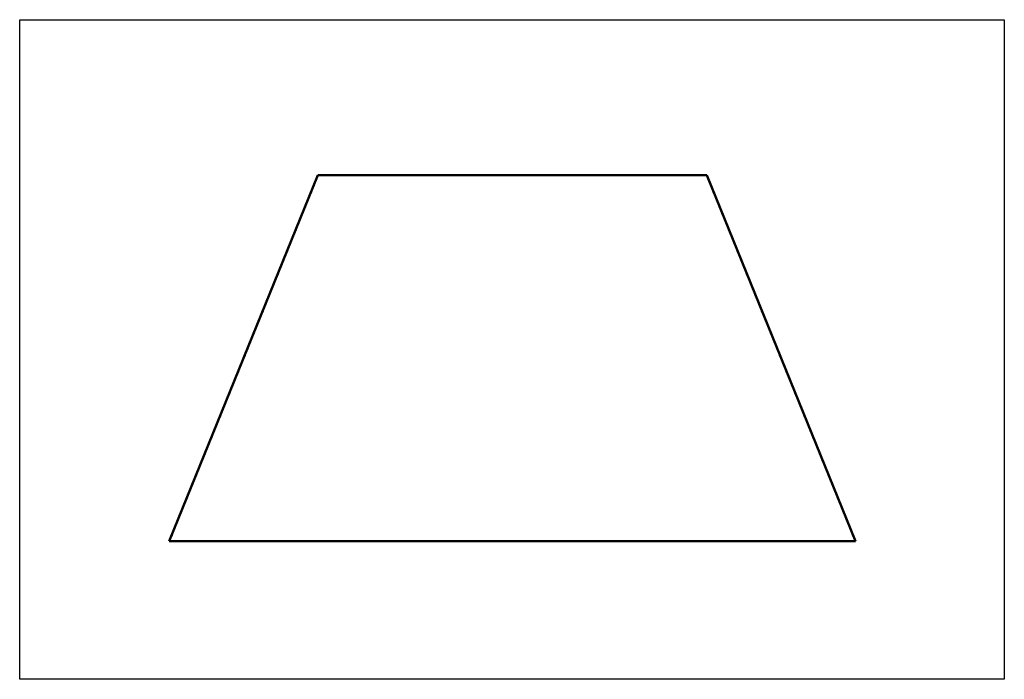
# Model space of a CAD drawing. Header units: millimetres. Extents: x -266 to 6188, y -258 to 6319.
# Tile 6 of 6: x 3002 to 5155, y 4877 to 6319. Entities that reach past the tile are written whole.
import ezdxf

# ---------------------------------------------------------------- set-up
doc = ezdxf.new("R2010")
doc.units = ezdxf.units.MM
doc.linetypes.add('DASHED', pattern=[0.2067, 0.1654, -0.0413])
doc.layers.add('AM_VIEWS', color=1, linetype='Continuous', lineweight=25, plot=False)
doc.layers.add('Sichtbar (ISO)', color=7, linetype='Continuous', lineweight=50)
doc.layers.add('Verdeckt (ISO)', color=7, linetype='DASHED', lineweight=35)

msp = doc.modelspace()

# ---------------------------------------------------------------- linework, layer by layer
at = {"layer": 'AM_VIEWS'}
msp.add_lwpolyline([(3001.5, 6319.4), (5155.3, 6319.4), (5155.3, 4876.6), (3001.5, 4876.6)], close=True, dxfattribs=at)
at = {"layer": 'Sichtbar (ISO)'}
for p, q in [((3653.6, 5979), (3328.6, 5179)), ((3653.6, 5979), (3653.6, 5979)), ((3653.6, 5979), (3653.6, 5979)), ((4503.6, 5979.1), (3654.5, 5979.1)), ((4504.5, 5979), (4504.5, 5979)), ((4504.5, 5979), (4829.5, 5179)), ((4504.5, 5979), (4504.5, 5979)), ((3332.2, 5179), (3328.6, 5179)), ((3329, 5178.8), (3328.6, 5179)), ((3329.1, 5178.8), (3328.6, 5179)), ((3329.1, 5178.8), (3329.1, 5178.8)), ((3332.7, 5178.8), (3329.1, 5178.8)), ((3343, 5179), (3332.2, 5179)), ((3332.7, 5178.8), (3332.2, 5179)), ((3332.7, 5178.8), (3332.5, 5178.8)), ((3332.7, 5178.8), (3332.7, 5178.8)), ((3343.5, 5178.8), (3332.7, 5178.8)), ((3360.9, 5179), (3343, 5179)), ((3343.5, 5178.8), (3343, 5179)), ((3343.5, 5178.8), (3343, 5179)), ((3343.5, 5178.8), (3343.5, 5178.8)), ((3361.3, 5178.8), (3343.5, 5178.8)), ((3385.7, 5179), (3360.9, 5179)), ((3360.9, 5178.8), (3385.7, 5178.8)), ((3361.4, 5178.8), (3360.9, 5178.8)), ((3361.4, 5178.8), (3361.3, 5178.8)), ((3386.1, 5178.8), (3361.4, 5178.8)), ((3417.2, 5179), (3385.7, 5179)), ((3386.1, 5178.8), (3385.7, 5179)), ((3386.2, 5178.8), (3385.7, 5178.7)), ((3386.1, 5178.8), (3385.7, 5178.8)), ((3385.7, 5178.7), (3417.1, 5178.7)), ((3386.2, 5178.8), (3386.1, 5178.8)), ((3417.6, 5178.8), (3386.2, 5178.8)), ((3417.6, 5178.8), (3417.1, 5178.7)), ((3455, 5179), (3417.2, 5179)), ((3417.6, 5178.8), (3417.2, 5179)), ((3417.6, 5178.8), (3417.2, 5179)), ((3417.6, 5178.8), (3417.2, 5178.7)), ((3417.2, 5178.7), (3455, 5178.7)), ((3417.6, 5178.8), (3417.6, 5178.8)), ((3455.4, 5178.8), (3417.6, 5178.8)), ((3455.4, 5178.8), (3455, 5179)), ((3455.4, 5178.8), (3455, 5178.7)), ((3498.9, 5179), (3455.1, 5179)), ((3455.5, 5178.8), (3455.1, 5179)), ((3455.5, 5178.8), (3455.1, 5178.7)), ((3455.1, 5178.7), (3498.9, 5178.7)), ((3455.5, 5178.8), (3455.4, 5178.8)), ((3499.3, 5178.8), (3455.5, 5178.8)), ((3499.3, 5178.8), (3498.9, 5179)), ((3499.3, 5178.8), (3498.9, 5178.7)), ((3548.4, 5179), (3499, 5179)), ((3499.3, 5178.8), (3499, 5179)), ((3499.3, 5178.8), (3499, 5178.6)), ((3499, 5178.6), (3548.4, 5178.6)), ((3499.3, 5178.8), (3499.3, 5178.8)), ((3548.7, 5178.8), (3499.3, 5178.8)), ((3602.9, 5179), (3548.4, 5179)), ((3548.7, 5178.8), (3548.4, 5179)), ((3548.7, 5178.8), (3548.4, 5179)), ((3548.7, 5178.8), (3548.4, 5178.6)), ((3548.7, 5178.8), (3548.4, 5178.6)), ((3548.4, 5178.6), (3602.9, 5178.6)), ((3548.7, 5178.8), (3548.7, 5178.8)), ((3603.2, 5178.8), (3548.7, 5178.8)), ((3603.2, 5178.8), (3602.9, 5179)), ((3603.2, 5178.8), (3602.9, 5178.6)), ((3662.1, 5179), (3603, 5179)), ((3603.3, 5178.8), (3603, 5179)), ((3603.3, 5178.8), (3603, 5178.6)), ((3603, 5178.6), (3662.1, 5178.6)), ((3603.3, 5178.8), (3603.2, 5178.8)), ((3662.4, 5178.8), (3603.3, 5178.8)), ((3662.4, 5178.8), (3662.1, 5179)), ((3662.4, 5178.8), (3662.1, 5178.6)), ((3725.3, 5179), (3662.2, 5179)), ((3662.4, 5178.8), (3662.2, 5179)), ((3662.4, 5178.8), (3662.2, 5178.6)), ((3662.2, 5178.6), (3725.3, 5178.6)), ((3662.4, 5178.8), (3662.4, 5178.8)), ((3725.5, 5178.8), (3662.4, 5178.8)), ((3791.8, 5179), (3725.3, 5179)), ((3725.5, 5178.8), (3725.3, 5179)), ((3725.5, 5178.8), (3725.3, 5179)), ((3725.5, 5178.8), (3725.3, 5178.6)), ((3725.5, 5178.8), (3725.3, 5178.6)), ((3725.3, 5178.6), (3791.8, 5178.6)), ((3725.5, 5178.8), (3725.5, 5178.8)), ((3792, 5178.8), (3725.5, 5178.8)), ((3792, 5178.8), (3791.8, 5179)), ((3792, 5178.8), (3791.8, 5178.6)), ((3861.2, 5179.1), (3791.9, 5179.1)), ((3792.1, 5178.8), (3791.9, 5179.1)), ((3791.9, 5178.6), (3861.2, 5178.6)), ((3792.1, 5178.8), (3792, 5178.8)), ((3861.3, 5178.8), (3792.1, 5178.8)), ((3861.3, 5178.8), (3861.2, 5179.1)), ((3861.3, 5178.8), (3861.2, 5178.6)), ((3932.6, 5179.1), (3861.3, 5179.1)), ((3861.4, 5178.8), (3861.3, 5179.1)), ((3861.4, 5178.8), (3861.3, 5178.8)), ((3861.4, 5178.8), (3861.3, 5178.6)), ((3861.3, 5178.6), (3932.6, 5178.6)), ((3932.7, 5178.8), (3861.4, 5178.8)), ((3932.7, 5178.8), (3932.6, 5179.1)), ((3932.7, 5178.8), (3932.6, 5178.6)), ((4005.5, 5179.1), (3932.7, 5179.1)), ((3932.8, 5178.8), (3932.7, 5179.1)), ((3932.8, 5178.8), (3932.7, 5178.8)), ((3932.8, 5178.8), (3932.7, 5178.6)), ((3932.7, 5178.6), (4005.4, 5178.6)), ((4005.5, 5178.8), (3932.8, 5178.8)), ((4005.5, 5178.8), (4005.4, 5178.6)), ((4079, 5179.1), (4005.5, 5179.1)), ((4005.5, 5178.8), (4005.5, 5179.1)), ((4005.6, 5178.8), (4005.5, 5179.1)), ((4005.6, 5178.8), (4005.5, 5178.8)), ((4005.6, 5178.8), (4005.5, 5178.6)), ((4005.5, 5178.6), (4079, 5178.6)), ((4079, 5178.8), (4005.6, 5178.8)), ((4079, 5178.8), (4079, 5179.1)), ((4079.1, 5178.8), (4079, 5178.8)), ((4079, 5178.8), (4079, 5178.6)), ((4152.6, 5179.1), (4079.1, 5179.1)), ((4079.1, 5178.8), (4079.1, 5179.1)), ((4079.1, 5178.8), (4079.1, 5179.1)), ((4079.1, 5178.8), (4079.1, 5178.8)), ((4079.1, 5178.8), (4079.1, 5178.8)), ((4152.5, 5178.8), (4079.1, 5178.8)), ((4079.1, 5178.8), (4079.1, 5178.6)), ((4079.1, 5178.8), (4079.1, 5178.6)), ((4079.1, 5178.8), (4079.1, 5178.6)), ((4079.1, 5178.6), (4152.6, 5178.6)), ((4079.1, 5178.6), (4079.1, 5178.6)), ((4152.5, 5178.8), (4152.6, 5179.1)), ((4152.6, 5178.8), (4152.5, 5178.8)), ((4152.5, 5178.8), (4152.6, 5178.6)), ((4152.6, 5178.8), (4152.7, 5179.1)), ((4225.3, 5178.8), (4152.6, 5178.8)), ((4152.6, 5178.8), (4152.7, 5178.6)), ((4225.4, 5179.1), (4152.7, 5179.1)), ((4152.7, 5178.6), (4225.4, 5178.6)), ((4225.3, 5178.8), (4225.4, 5179.1)), ((4225.4, 5178.8), (4225.3, 5178.8)), ((4225.3, 5178.8), (4225.4, 5178.6)), ((4225.4, 5178.8), (4225.5, 5179.1)), ((4296.7, 5178.8), (4225.4, 5178.8)), ((4225.4, 5178.8), (4225.5, 5178.6)), ((4296.8, 5179.1), (4225.5, 5179.1)), ((4225.5, 5178.6), (4296.9, 5178.6)), ((4296.7, 5178.8), (4296.8, 5179.1)), ((4296.8, 5178.8), (4296.7, 5178.8)), ((4296.7, 5178.8), (4296.9, 5178.6)), ((4296.8, 5178.8), (4296.9, 5179.1)), ((4366, 5178.8), (4296.8, 5178.8)), ((4296.8, 5178.8), (4296.9, 5178.6)), ((4366.2, 5179.1), (4296.9, 5179.1)), ((4296.9, 5178.6), (4366.2, 5178.6)), ((4366, 5178.8), (4366.2, 5179.1)), ((4366.1, 5178.8), (4366, 5178.8)), ((4366.1, 5178.8), (4366.3, 5179)), ((4432.6, 5178.8), (4366.1, 5178.8)), ((4366.1, 5178.8), (4366.3, 5178.6)), ((4432.8, 5179), (4366.3, 5179)), ((4366.3, 5178.6), (4432.8, 5178.6)), ((4432.6, 5178.8), (4432.8, 5179)), ((4432.6, 5178.8), (4432.9, 5179)), ((4432.6, 5178.8), (4432.6, 5178.8)), ((4495.7, 5178.8), (4432.6, 5178.8)), ((4432.6, 5178.8), (4432.9, 5178.6)), ((4432.6, 5178.8), (4432.8, 5178.6)), ((4495.9, 5179), (4432.9, 5179)), ((4432.9, 5178.6), (4495.9, 5178.6)), ((4495.7, 5178.8), (4495.9, 5179)), ((4495.8, 5178.8), (4495.7, 5178.8)), ((4495.7, 5178.8), (4495.9, 5178.6)), ((4495.8, 5178.8), (4496, 5179)), ((4554.8, 5178.8), (4495.8, 5178.8)), ((4495.8, 5178.8), (4496, 5178.6)), ((4555.1, 5179), (4496, 5179)), ((4496, 5178.6), (4555.1, 5178.6)), ((4554.8, 5178.8), (4555.1, 5179)), ((4554.9, 5178.8), (4554.8, 5178.8)), ((4554.8, 5178.8), (4555.1, 5178.6)), ((4554.9, 5178.8), (4555.2, 5179)), ((4609.4, 5178.8), (4554.9, 5178.8)), ((4554.9, 5178.8), (4555.2, 5178.6)), ((4609.7, 5179), (4555.2, 5179)), ((4555.2, 5178.6), (4609.7, 5178.6)), ((4609.4, 5178.8), (4609.7, 5179)), ((4609.4, 5178.8), (4609.7, 5179)), ((4609.4, 5178.8), (4609.4, 5178.8)), ((4658.8, 5178.8), (4609.4, 5178.8)), ((4609.4, 5178.8), (4609.8, 5178.6)), ((4609.4, 5178.8), (4609.7, 5178.6)), ((4659.1, 5179), (4609.7, 5179)), ((4609.8, 5178.6), (4659.1, 5178.6)), ((4658.8, 5178.8), (4659.1, 5179)), ((4658.8, 5178.8), (4659.2, 5179)), ((4658.8, 5178.8), (4658.8, 5178.8)), ((4702.6, 5178.8), (4658.8, 5178.8)), ((4658.8, 5178.8), (4659.2, 5178.7)), ((4658.8, 5178.8), (4659.1, 5178.6)), ((4703, 5179), (4659.2, 5179)), ((4659.2, 5178.7), (4703, 5178.7)), ((4702.6, 5178.8), (4703, 5179)), ((4702.7, 5178.8), (4702.6, 5178.8)), ((4702.6, 5178.8), (4703, 5178.7)), ((4702.7, 5178.8), (4703.1, 5179)), ((4740.5, 5178.8), (4702.7, 5178.8)), ((4702.7, 5178.8), (4703.1, 5178.7)), ((4740.9, 5179), (4703.1, 5179)), ((4703.1, 5178.7), (4740.9, 5178.7)), ((4740.5, 5178.8), (4740.9, 5179)), ((4740.5, 5178.8), (4740.9, 5179)), ((4740.5, 5178.8), (4740.5, 5178.8)), ((4772, 5178.8), (4740.5, 5178.8)), ((4740.5, 5178.8), (4741, 5178.7)), ((4740.5, 5178.8), (4740.9, 5178.7)), ((4772.4, 5179), (4740.9, 5179)), ((4741, 5178.7), (4772.4, 5178.7)), ((4771.9, 5178.8), (4772.4, 5178.7)), ((4772, 5178.8), (4772.4, 5179)), ((4772, 5178.8), (4772, 5178.8)), ((4796.8, 5178.8), (4772, 5178.8)), ((4772, 5178.8), (4772.5, 5178.8)), ((4797.2, 5179), (4772.4, 5179)), ((4772.5, 5178.8), (4797.2, 5178.8)), ((4796.7, 5178.8), (4797.2, 5178.8)), ((4796.8, 5178.8), (4796.8, 5178.8)), ((4814.6, 5178.8), (4796.8, 5178.8)), ((4815.1, 5179), (4797.2, 5179)), ((4814.6, 5178.8), (4815.1, 5179)), ((4814.6, 5178.8), (4815.1, 5179)), ((4814.6, 5178.8), (4814.6, 5178.8)), ((4825.4, 5178.8), (4814.6, 5178.8)), ((4825.9, 5179), (4815.1, 5179)), ((4825.4, 5178.8), (4825.9, 5179)), ((4825.4, 5178.8), (4825.4, 5178.8)), ((4829.1, 5178.8), (4825.4, 5178.8)), ((4825.4, 5178.8), (4825.6, 5178.8)), ((4829.5, 5179), (4825.9, 5179)), ((4829.5, 5179), (4829.1, 5178.8)), ((4829.1, 5178.8), (4829.5, 5179)), ((4829.1, 5178.8), (4829.1, 5178.8))]:
    msp.add_line(p, q, dxfattribs=at)
for centre, major_axis, ratio, start_param, end_param in [((3654.6, 5978.8), (-1, 0.19), 0.075566, 6.267745, 6.313938), ((3654.6, 5978.8), (-1, 0.19), 0.035675, 0.038567, 0.130542), ((3654.6, 5978.8), (-1, 0.18), 0.004819, 6.053044, 6.144907), ((3654.6, 5978.8), (-1, 0.17), 0.045195, 5.952869, 6.04468), ((3654.6, 5978.8), (-1, 0.16), 0.084673, 5.851339, 5.943174), ((3654.6, 5978.8), (-1, 0.14), 0.122439, 5.747719, 5.839645), ((3654.6, 5978.8), (-1, 0.12), 0.157689, 5.641374, 5.733434), ((3654.6, 5978.8), (-1, 0.09), 0.189658, 5.531838, 5.624028), ((3654.5, 5978.8), (-1, 0.06), 0.217648, 5.41887, 5.511129), ((3654.5, 5978.8), (-1, 0.03), 0.241059, 5.302519, 5.394723), ((3654.5, 5978.8), (-1, 0), 0.259414, 5.183155, 5.275117), ((3654.5, 5978.8), (-1, -0.08), 0.279887, 4.938452, 5.029161), ((3654.5, 5978.8), (-1, -0.04), 0.272396, 5.061474, 5.152952), ((3654.5, 5978.8), (-1, -0.11), 0.281988, 4.815245, 4.90488), ((3654.4, 5978.8), (-1.01, -0.15), 0.279027, 4.693065, 4.781319), ((3654.4, 5978.8), (-1.01, -0.18), 0.271528, 4.573047, 4.659629), ((3654.4, 5978.8), (-1.01, -0.22), 0.26016, 4.497934, 4.540793), ((4503.7, 5978.8), (-1.01, 0.22), 0.26016, 4.883985, 4.926844), ((4503.7, 5978.8), (-1.01, 0.18), 0.271528, 4.765149, 4.851731), ((4503.7, 5978.8), (-1.01, 0.15), 0.279027, 4.643459, 4.731713), ((4503.7, 5978.8), (-1, 0.11), 0.281988, 4.519898, 4.609533), ((4503.6, 5978.8), (-1, 0.08), 0.279887, 4.395617, 4.486326), ((4503.6, 5978.8), (-1, 0.04), 0.272396, 4.271826, 4.363304), ((4503.6, 5978.8), (-1, 0), 0.259414, 4.149661, 4.241623), ((4503.6, 5978.8), (-1, -0.03), 0.241059, 4.030055, 4.122259), ((4503.6, 5978.8), (-1, -0.06), 0.217648, 3.913649, 4.005908), ((4503.6, 5978.8), (-1, -0.09), 0.189658, 3.80075, 3.89294), ((4503.5, 5978.8), (-1, -0.12), 0.157689, 3.691344, 3.783404), ((4503.5, 5978.8), (-1, -0.14), 0.122439, 3.585133, 3.677059), ((4503.5, 5978.8), (-1, -0.16), 0.084673, 3.481604, 3.573439), ((4503.5, 5978.8), (1, 0.17), 0.045195, 0.238505, 0.330317), ((4503.5, 5978.8), (1, 0.18), 0.004819, 0.138278, 0.230141), ((4503.5, 5978.8), (1, 0.19), 0.035675, 6.152643, 6.244618), ((4503.5, 5978.8), (1, 0.19), 0.075566, 6.252433, 6.298625), ((3329.6, 5178.8), (1.01, -0.16), 0.369984, 3.054075, 3.127724), ((3329.6, 5178.8), (-1, 0.19), 0.075566, 6.267745, 6.313938), ((3333.2, 5178.8), (-1, 0.19), 0.035675, 0.038567, 0.130542), ((3344, 5178.8), (-1, 0.18), 0.004819, 6.053044, 6.144907), ((3361.9, 5178.8), (-1, 0.17), 0.045195, 5.952869, 6.04468), ((3361.8, 5178.8), (1.01, -0.15), 0.338951, 3.550851, 3.56525), ((3386.6, 5178.8), (1, -0.16), 0.084673, 2.709746, 2.801581), ((3386.6, 5178.8), (-1.01, 0.14), 0.327775, 0.413266, 0.553175), ((3418, 5178.8), (-1, 0.13), 0.315843, 0.539223, 0.670218), ((3418.1, 5178.8), (1, -0.14), 0.122439, 2.606126, 2.698053), ((3455.9, 5178.8), (1, -0.12), 0.157689, 2.499782, 2.591842), ((3455.8, 5178.8), (-1, 0.11), 0.302947, 0.652903, 0.774237), ((3499.7, 5178.8), (1, -0.09), 0.189658, 2.390245, 2.482435), ((3499.6, 5178.8), (-1, 0.09), 0.288925, 0.753841, 0.865879), ((3549.1, 5178.8), (1, -0.06), 0.217648, 2.277277, 2.369537), ((3549, 5178.8), (-1, 0.06), 0.273709, 0.842799, 0.946655), ((3603.6, 5178.8), (1, -0.03), 0.241059, 2.160926, 2.253131), ((3603.5, 5178.8), (-1, 0.03), 0.257374, 0.921433, 1.018651), ((3662.6, 5178.8), (1, 0), 0.259414, 2.041562, 2.133525), ((3662.6, 5178.8), (-1, 0), 0.240186, 0.991977, 1.084311), ((3725.7, 5178.8), (1, 0.04), 0.272396, 1.919882, 2.011359), ((3725.7, 5178.8), (-1, -0.04), 0.222614, 1.056989, 1.146281), ((3792.2, 5178.8), (1, 0.08), 0.279887, 1.796859, 1.887569), ((3792.3, 5178.8), (-1, -0.08), 0.205298, 1.11916, 1.207279), ((3861.4, 5178.8), (1, 0.11), 0.281988, 1.673652, 1.763288), ((3861.5, 5178.8), (-1, -0.12), 0.188965, 1.181158, 1.26998), ((3932.7, 5178.8), (1.01, 0.15), 0.279027, 1.551473, 1.639726), ((3932.9, 5178.8), (-1, -0.16), 0.174299, 1.245519, 1.336915), ((4005.7, 5178.8), (-1.01, -0.2), 0.16183, 1.31458, 1.410402), ((4005.5, 5178.8), (1.01, 0.18), 0.271528, 1.431454, 1.518036), ((4078.9, 5178.8), (1.01, 0.22), 0.26016, 1.356341, 1.399201), ((4079.1, 5178.8), (-1.01, -0.23), 0.151856, 1.390452, 1.44102), ((4079.2, 5178.8), (1.01, -0.22), 0.26016, 1.742392, 1.785249), ((4079, 5178.8), (-1.01, 0.23), 0.151856, 1.700572, 1.75114), ((4152.7, 5178.8), (1.01, -0.18), 0.271528, 1.623557, 1.710138), ((4152.4, 5178.8), (-1.01, 0.2), 0.16183, 1.731191, 1.827013), ((4225.4, 5178.8), (1.01, -0.15), 0.279027, 1.501866, 1.59012), ((4225.2, 5178.8), (-1, 0.16), 0.174299, 1.804678, 1.896074), ((4296.7, 5178.8), (1, -0.11), 0.281988, 1.378305, 1.467941), ((4296.6, 5178.8), (-1, 0.12), 0.188965, 1.871613, 1.960435), ((4365.9, 5178.8), (1, -0.08), 0.279887, 1.254024, 1.344734), ((4365.9, 5178.8), (-1, 0.08), 0.205298, 1.934313, 2.022433), ((4432.4, 5178.8), (1, -0.04), 0.272396, 1.130233, 1.221711), ((4432.4, 5178.8), (-1, 0.04), 0.222614, 1.995311, 2.084604), ((4495.5, 5178.8), (1, 0), 0.259414, 1.008068, 1.100031), ((4495.5, 5178.8), (-1, 0), 0.240186, 2.057281, 2.149616), ((4554.5, 5178.8), (1, 0.03), 0.241059, 0.888462, 0.980667), ((4554.6, 5178.8), (-1, -0.03), 0.257374, 2.122941, 2.220159), ((4609, 5178.8), (1, 0.06), 0.217648, 0.772056, 0.864315), ((4609.1, 5178.8), (-1, -0.06), 0.273709, 2.194937, 2.298794), ((4658.4, 5178.8), (1, 0.09), 0.189658, 0.659158, 0.751348), ((4658.5, 5178.8), (-1, -0.09), 0.288925, 2.275713, 2.387752), ((4702.2, 5178.8), (1, 0.12), 0.157689, 0.549751, 0.641811), ((4702.3, 5178.8), (-1, -0.11), 0.302947, 2.367355, 2.488689), ((4740, 5178.8), (1, 0.14), 0.122439, 0.44354, 0.535467), ((4740.1, 5178.8), (-1, -0.13), 0.315843, 2.471375, 2.60237), ((4771.5, 5178.8), (1, 0.16), 0.084673, 0.340012, 0.431847), ((4771.5, 5178.8), (-1.01, -0.14), 0.327775, 2.588418, 2.728327), ((4796.2, 5178.8), (1, 0.17), 0.045195, 0.238505, 0.330317), ((4796.3, 5178.8), (-1.01, -0.15), 0.338951, 2.717936, 2.732334), ((4814.1, 5178.8), (1, 0.18), 0.004819, 0.138278, 0.230141), ((4824.9, 5178.8), (1, 0.19), 0.035675, 6.152643, 6.244618), ((4829.5, 5178.9), (1.23, -3.68), 0.00303, 4.702585, 4.708113), ((4828.5, 5178.8), (1, 0.19), 0.075566, 6.252433, 6.298625)]:
    msp.add_ellipse(centre, major_axis=major_axis, ratio=ratio, start_param=start_param, end_param=end_param, dxfattribs=at)
for points in [[(3329.1, 5178.8), (3329, 5178.8), (3329, 5178.8), (3329, 5178.8)], [(3329.1, 5178.8), (3329, 5178.8), (3329, 5178.8), (3329, 5178.8)], [(3332.5, 5178.8), (3332.5, 5178.9), (3332.4, 5178.9), (3332.3, 5178.9)], [(4825.8, 5178.9), (4825.7, 5178.9), (4825.6, 5178.9), (4825.6, 5178.8)], [(4829.1, 5178.8), (4829.1, 5178.8), (4829.1, 5178.8), (4829.1, 5178.8)]]:
    msp.add_open_spline(points, degree=3, dxfattribs=at)
at = {"layer": 'Verdeckt (ISO)', "ltscale": 25.330921}
for p, q in [((3654.1, 5978.8), (3329.1, 5178.8)), ((4504.1, 5978.8), (4829.1, 5178.8))]:
    msp.add_line(p, q, dxfattribs=at)
at = {"layer": 'Verdeckt (ISO)', "ltscale": 0.897241}
for p, q in [((3654.1, 5978.8), (3653.6, 5979)), ((4504.1, 5978.8), (4504.5, 5979))]:
    msp.add_line(p, q, dxfattribs=at)
at = {"layer": 'Verdeckt (ISO)', "ltscale": 0.922045}
for p, q in [((3654.1, 5978.8), (3653.6, 5979)), ((4504.1, 5978.8), (4504.5, 5979))]:
    msp.add_line(p, q, dxfattribs=at)
at = {"layer": 'Verdeckt (ISO)', "ltscale": 0.952248}
for p, q in [((3654.1, 5978.8), (3653.6, 5979)), ((3654.1, 5978.8), (3653.6, 5979)), ((3654.1, 5978.8), (3653.6, 5979)), ((3654.1, 5978.8), (3653.7, 5979)), ((3654.1, 5978.8), (3653.7, 5979)), ((3654.1, 5978.8), (3653.8, 5979)), ((3654.2, 5978.8), (3653.8, 5979)), ((3654.2, 5978.8), (3653.9, 5979)), ((3654.3, 5978.8), (3653.9, 5978.6)), ((3654.2, 5978.8), (3653.9, 5978.7)), ((3654.2, 5978.8), (3654, 5979)), ((3654.3, 5978.8), (3654, 5978.6)), ((3654.3, 5978.8), (3654.1, 5979)), ((3654.3, 5978.8), (3654.1, 5979)), ((3654.4, 5978.8), (3654.1, 5978.6)), ((3654.4, 5978.8), (3654.2, 5979.1)), ((3654.4, 5978.8), (3654.2, 5978.6)), ((3654.4, 5978.8), (3654.3, 5979.1)), ((3654.5, 5978.8), (3654.3, 5978.6)), ((3654.4, 5978.8), (3654.3, 5978.6)), ((3654.5, 5978.8), (3654.4, 5979.1)), ((3654.5, 5978.8), (3654.4, 5978.6)), ((3654.5, 5978.8), (3654.5, 5979.1)), ((3654.5, 5978.8), (3654.5, 5979.1)), ((3654.6, 5978.8), (3654.5, 5978.6)), ((3654.6, 5978.8), (3654.6, 5978.6)), ((3654.7, 5978.8), (3654.7, 5978.6)), ((4503.5, 5978.8), (4503.6, 5978.6)), ((4503.5, 5978.8), (4503.5, 5978.6)), ((4503.5, 5978.8), (4503.5, 5978.6)), ((4503.6, 5978.8), (4503.6, 5979.1)), ((4503.6, 5978.8), (4503.6, 5979.1)), ((4503.6, 5978.8), (4503.7, 5979.1)), ((4503.6, 5978.8), (4503.8, 5978.6)), ((4503.6, 5978.8), (4503.7, 5978.6)), ((4503.7, 5978.8), (4503.8, 5979.1)), ((4503.7, 5978.8), (4503.9, 5979.1)), ((4503.7, 5978.8), (4504, 5978.6)), ((4503.7, 5978.8), (4503.9, 5978.6)), ((4503.7, 5978.8), (4503.9, 5978.6)), ((4503.8, 5978.8), (4504, 5979)), ((4503.8, 5978.8), (4504, 5979)), ((4503.8, 5978.8), (4504.2, 5978.6)), ((4503.8, 5978.8), (4504.1, 5978.6)), ((4503.9, 5978.8), (4504.1, 5979)), ((4503.9, 5978.8), (4504.2, 5979)), ((4503.9, 5978.8), (4504.3, 5979)), ((4503.9, 5978.8), (4504.2, 5978.7)), ((4504, 5978.8), (4504.3, 5979)), ((4504, 5978.8), (4504.4, 5979)), ((4504, 5978.8), (4504.4, 5979)), ((4504, 5978.8), (4504.5, 5979)), ((4504, 5978.8), (4504.5, 5979)), ((4504, 5978.8), (4504.5, 5979)), ((3329.1, 5178.8), (3328.6, 5179)), ((3332.7, 5178.8), (3332.2, 5179)), ((3332.7, 5178.8), (3332.2, 5178.9)), ((3343.5, 5178.8), (3343, 5178.9)), ((3343.5, 5178.8), (3343, 5178.8)), ((3361.3, 5178.8), (3360.9, 5178.8)), ((4796.8, 5178.8), (4797.3, 5178.8)), ((4814.6, 5178.8), (4815.1, 5178.8)), ((4814.7, 5178.8), (4815.1, 5178.9)), ((4825.4, 5178.8), (4825.9, 5179)), ((4825.4, 5178.8), (4825.9, 5178.9)), ((4829, 5179), (4829.4, 5179.2)), ((4829, 5178.9), (4829.5, 5179.1)), ((4829.1, 5178.8), (4829.5, 5179))]:
    msp.add_line(p, q, dxfattribs=at)
at = {"layer": 'Verdeckt (ISO)', "ltscale": 0.000634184}
for p, q in [((3654, 5978.8), (3654, 5978.8)), ((4504.1, 5978.8), (4504.1, 5978.8))]:
    msp.add_line(p, q, dxfattribs=at)
at = {"layer": 'Verdeckt (ISO)', "ltscale": 0.000319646}
for p, q in [((3654, 5978.8), (3654, 5978.8)), ((4504.1, 5978.8), (4504.1, 5978.8))]:
    msp.add_line(p, q, dxfattribs=at)
at = {"layer": 'Verdeckt (ISO)', "ltscale": 0.044514}
for p, q in [((3654.1, 5978.8), (3654.1, 5978.8)), ((4504.1, 5978.8), (4504.1, 5978.8))]:
    msp.add_line(p, q, dxfattribs=at)
at = {"layer": 'Verdeckt (ISO)', "ltscale": 0.088035}
for p, q in [((3654.1, 5978.8), (3654.1, 5978.8)), ((4504, 5978.8), (4504.1, 5978.8))]:
    msp.add_line(p, q, dxfattribs=at)
at = {"layer": 'Verdeckt (ISO)', "ltscale": 0.087553}
for p, q in [((3654.1, 5978.8), (3654.1, 5978.8)), ((4504, 5978.8), (4504, 5978.8))]:
    msp.add_line(p, q, dxfattribs=at)
at = {"layer": 'Verdeckt (ISO)', "ltscale": 0.087345}
for p, q in [((3654.1, 5978.8), (3654.1, 5978.8)), ((4504, 5978.8), (4504, 5978.8))]:
    msp.add_line(p, q, dxfattribs=at)
at = {"layer": 'Verdeckt (ISO)', "ltscale": 0.087438}
for p, q in [((3654.1, 5978.8), (3654.1, 5978.8)), ((4504, 5978.8), (4504, 5978.8))]:
    msp.add_line(p, q, dxfattribs=at)
at = {"layer": 'Verdeckt (ISO)', "ltscale": 0.087819}
for p, q in [((3654.1, 5978.8), (3654.1, 5978.8)), ((4504, 5978.8), (4504, 5978.8))]:
    msp.add_line(p, q, dxfattribs=at)
at = {"layer": 'Verdeckt (ISO)', "ltscale": 0.088444}
for p, q in [((3654.1, 5978.8), (3654.1, 5978.8)), ((4504, 5978.8), (4504, 5978.8))]:
    msp.add_line(p, q, dxfattribs=at)
at = {"layer": 'Verdeckt (ISO)', "ltscale": 0.089239}
for p, q in [((3654.1, 5978.8), (3654.2, 5978.8)), ((4503.9, 5978.8), (4504, 5978.8))]:
    msp.add_line(p, q, dxfattribs=at)
at = {"layer": 'Verdeckt (ISO)', "ltscale": 0.000353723}
for p, q in [((3654.1, 5978.8), (3654.1, 5978.8)), ((4504, 5978.8), (4504, 5978.8))]:
    msp.add_line(p, q, dxfattribs=at)
at = {"layer": 'Verdeckt (ISO)', "ltscale": 0.090105}
for p, q in [((3654.2, 5978.8), (3654.2, 5978.8)), ((4503.9, 5978.8), (4503.9, 5978.8))]:
    msp.add_line(p, q, dxfattribs=at)
at = {"layer": 'Verdeckt (ISO)', "ltscale": 0.090926}
for p, q in [((3654.2, 5978.8), (3654.2, 5978.8)), ((4503.9, 5978.8), (4503.9, 5978.8))]:
    msp.add_line(p, q, dxfattribs=at)
at = {"layer": 'Verdeckt (ISO)', "ltscale": 0.091582}
for p, q in [((3654.2, 5978.8), (3654.3, 5978.8)), ((4503.8, 5978.8), (4503.9, 5978.8))]:
    msp.add_line(p, q, dxfattribs=at)
at = {"layer": 'Verdeckt (ISO)', "ltscale": 0.091959}
for p, q in [((3654.3, 5978.8), (3654.3, 5978.8)), ((4503.8, 5978.8), (4503.8, 5978.8))]:
    msp.add_line(p, q, dxfattribs=at)
at = {"layer": 'Verdeckt (ISO)', "ltscale": 0.091962}
for p, q in [((3654.3, 5978.8), (3654.4, 5978.8)), ((4503.7, 5978.8), (4503.8, 5978.8))]:
    msp.add_line(p, q, dxfattribs=at)
at = {"layer": 'Verdeckt (ISO)', "ltscale": 0.091525}
for p, q in [((3654.4, 5978.8), (3654.4, 5978.8)), ((4503.7, 5978.8), (4503.7, 5978.8))]:
    msp.add_line(p, q, dxfattribs=at)
at = {"layer": 'Verdeckt (ISO)', "ltscale": 0.090613}
for p, q in [((3654.4, 5978.8), (3654.5, 5978.8)), ((4503.6, 5978.8), (4503.7, 5978.8))]:
    msp.add_line(p, q, dxfattribs=at)
at = {"layer": 'Verdeckt (ISO)', "ltscale": 0.089231}
for p, q in [((3654.5, 5978.8), (3654.5, 5978.8)), ((4503.6, 5978.8), (4503.6, 5978.8))]:
    msp.add_line(p, q, dxfattribs=at)
at = {"layer": 'Verdeckt (ISO)', "ltscale": 0.044481}
for p, q in [((3654.5, 5978.8), (3654.5, 5978.8)), ((4503.6, 5978.8), (4503.6, 5978.8))]:
    msp.add_line(p, q, dxfattribs=at)
at = {"layer": 'Verdeckt (ISO)', "ltscale": 25.35537}
msp.add_line((4503.6, 5978.8), (3654.5, 5978.8), dxfattribs=at)
at = {"layer": 'Verdeckt (ISO)', "ltscale": 25.348213}
msp.add_line((3654.7, 5978.6), (4503.5, 5978.6), dxfattribs=at)
at = {"layer": 'Verdeckt (ISO)', "ltscale": 25.396801}
msp.add_line((3328.6, 5179), (3332.2, 5179), dxfattribs=at)
at = {"layer": 'Verdeckt (ISO)', "ltscale": 0.031349}
msp.add_line((3329.1, 5178.8), (3329, 5178.8), dxfattribs=at)
at = {"layer": 'Verdeckt (ISO)', "ltscale": 0.718814}
for p, q in [((3332.5, 5178.8), (3332.2, 5179)), ((4825.6, 5178.8), (4825.9, 5179))]:
    msp.add_line(p, q, dxfattribs=at)
at = {"layer": 'Verdeckt (ISO)', "ltscale": 25.393623}
for p, q in [((3332.2, 5178.9), (3343, 5178.9)), ((4815.1, 5178.9), (4825.9, 5178.9))]:
    msp.add_line(p, q, dxfattribs=at)
at = {"layer": 'Verdeckt (ISO)', "ltscale": 25.395004}
for p, q in [((3343, 5178.8), (3360.9, 5178.8)), ((4797.3, 5178.8), (4815.1, 5178.8))]:
    msp.add_line(p, q, dxfattribs=at)
at = {"layer": 'Verdeckt (ISO)', "ltscale": 25.336374}
msp.add_line((4825.9, 5179), (4829.5, 5179), dxfattribs=at)
at = {"layer": 'Verdeckt (ISO)', "ltscale": 0.133705}
msp.add_line((4829.1, 5178.8), (4829, 5178.8), dxfattribs=at)
at = {"layer": 'Verdeckt (ISO)', "ltscale": 0.332761}
for centre, major_axis, start_param, end_param in [((3654.6, 5978.8), (-1.01, 0.16), 6.270442, 6.419603), ((4503.5, 5978.8), (-1.01, -0.16), 3.005175, 3.154336), ((3333.2, 5178.8), (1.01, -0.16), 3.128849, 3.278011), ((4824.9, 5178.8), (1.01, 0.16), 6.146767, 6.295929)]:
    msp.add_ellipse(centre, major_axis=major_axis, ratio=0.359875, start_param=start_param, end_param=end_param, dxfattribs=at)
at = {"layer": 'Verdeckt (ISO)', "ltscale": 0.165377}
for centre, major_axis, start_param, end_param in [((3654.6, 5978.8), (-1.01, 0.16), 6.195667, 6.269317), ((4503.5, 5978.8), (-1.01, -0.16), 3.155461, 3.229111)]:
    msp.add_ellipse(centre, major_axis=major_axis, ratio=0.369984, start_param=start_param, end_param=end_param, dxfattribs=at)
at = {"layer": 'Verdeckt (ISO)', "ltscale": 0.331895}
for centre, major_axis, start_param, end_param in [((3654.6, 5978.8), (-1.01, 0.15), 0.133576, 0.283635), ((4503.5, 5978.8), (-1.01, -0.15), 2.857958, 3.008016), ((3344, 5178.8), (1.01, -0.15), 3.275169, 3.425227), ((4814.1, 5178.8), (1.01, 0.15), 5.99955, 6.149609)]:
    msp.add_ellipse(centre, major_axis=major_axis, ratio=0.349585, start_param=start_param, end_param=end_param, dxfattribs=at)
at = {"layer": 'Verdeckt (ISO)', "ltscale": 0.319701}
for centre, major_axis, start_param, end_param in [((3654.6, 5978.8), (-1.01, 0.15), 0.276954, 0.423657), ((4503.5, 5978.8), (1.01, 0.15), 5.859528, 6.006231)]:
    msp.add_ellipse(centre, major_axis=major_axis, ratio=0.338951, start_param=start_param, end_param=end_param, dxfattribs=at)
at = {"layer": 'Verdeckt (ISO)', "ltscale": 0.299032}
for centre, major_axis, start_param, end_param in [((3654.6, 5978.8), (1.01, -0.14), 3.554859, 3.694767), ((4503.5, 5978.8), (1.01, 0.14), 5.73001, 5.869919)]:
    msp.add_ellipse(centre, major_axis=major_axis, ratio=0.327775, start_param=start_param, end_param=end_param, dxfattribs=at)
at = {"layer": 'Verdeckt (ISO)', "ltscale": 0.273932}
for centre, major_axis, start_param, end_param in [((3654.6, 5978.8), (1, -0.13), 3.680816, 3.81181), ((4503.5, 5978.8), (1, 0.13), 5.612968, 5.743962)]:
    msp.add_ellipse(centre, major_axis=major_axis, ratio=0.315843, start_param=start_param, end_param=end_param, dxfattribs=at)
at = {"layer": 'Verdeckt (ISO)', "ltscale": 0.248192}
for centre, major_axis, start_param, end_param in [((3654.6, 5978.8), (1, -0.11), 3.794496, 3.91583), ((4503.5, 5978.8), (1, 0.11), 5.508948, 5.630282)]:
    msp.add_ellipse(centre, major_axis=major_axis, ratio=0.302947, start_param=start_param, end_param=end_param, dxfattribs=at)
at = {"layer": 'Verdeckt (ISO)', "ltscale": 0.224524}
for centre, major_axis, start_param, end_param in [((3654.6, 5978.8), (1, -0.09), 3.895433, 4.007472), ((4503.5, 5978.8), (1, 0.09), 5.417306, 5.529345)]:
    msp.add_ellipse(centre, major_axis=major_axis, ratio=0.288925, start_param=start_param, end_param=end_param, dxfattribs=at)
at = {"layer": 'Verdeckt (ISO)', "ltscale": 0.204468}
for centre, major_axis, start_param, end_param in [((3654.6, 5978.8), (1, -0.06), 3.984392, 4.088248), ((4503.5, 5978.8), (1, 0.06), 5.33653, 5.440386)]:
    msp.add_ellipse(centre, major_axis=major_axis, ratio=0.273709, start_param=start_param, end_param=end_param, dxfattribs=at)
at = {"layer": 'Verdeckt (ISO)', "ltscale": 0.18869}
for centre, major_axis, start_param, end_param in [((3654.6, 5978.8), (1, -0.03), 4.063026, 4.160244), ((4503.5, 5978.8), (1, 0.03), 5.264534, 5.361752)]:
    msp.add_ellipse(centre, major_axis=major_axis, ratio=0.257374, start_param=start_param, end_param=end_param, dxfattribs=at)
at = {"layer": 'Verdeckt (ISO)', "ltscale": 0.177354}
for centre, start_param, end_param in [((3654.6, 5978.8), 4.13357, 4.225904), ((4503.5, 5978.8), 5.198874, 5.291208)]:
    msp.add_ellipse(centre, major_axis=(1, 0), ratio=0.240186, start_param=start_param, end_param=end_param, dxfattribs=at)
at = {"layer": 'Verdeckt (ISO)', "ltscale": 0.170405}
for centre, major_axis, start_param, end_param in [((3654.7, 5978.8), (1, 0.04), 4.198582, 4.287874), ((4503.4, 5978.8), (1, -0.04), 5.136904, 5.226196)]:
    msp.add_ellipse(centre, major_axis=major_axis, ratio=0.222614, start_param=start_param, end_param=end_param, dxfattribs=at)
at = {"layer": 'Verdeckt (ISO)', "ltscale": 0.169338}
for centre, major_axis, start_param, end_param in [((3654.7, 5978.8), (1, 0.12), 4.322751, 4.411572), ((4503.4, 5978.8), (1, -0.12), 5.013206, 5.102027)]:
    msp.add_ellipse(centre, major_axis=major_axis, ratio=0.188965, start_param=start_param, end_param=end_param, dxfattribs=at)
at = {"layer": 'Verdeckt (ISO)', "ltscale": 0.167749}
for centre, major_axis, start_param, end_param in [((3654.7, 5978.8), (1, 0.08), 4.260753, 4.348872), ((4503.4, 5978.8), (1, -0.08), 5.075906, 5.164025)]:
    msp.add_ellipse(centre, major_axis=major_axis, ratio=0.205298, start_param=start_param, end_param=end_param, dxfattribs=at)
at = {"layer": 'Verdeckt (ISO)', "ltscale": 0.175201}
for centre, major_axis, start_param, end_param in [((3654.7, 5978.8), (1, 0.16), 4.387111, 4.478507), ((4503.4, 5978.8), (1, -0.16), 4.946271, 5.037667)]:
    msp.add_ellipse(centre, major_axis=major_axis, ratio=0.174299, start_param=start_param, end_param=end_param, dxfattribs=at)
at = {"layer": 'Verdeckt (ISO)', "ltscale": 0.185428}
for centre, major_axis, start_param, end_param in [((3654.7, 5978.8), (1.01, 0.2), 4.456172, 4.551994), ((4503.4, 5978.8), (1.01, -0.2), 4.872784, 4.968606)]:
    msp.add_ellipse(centre, major_axis=major_axis, ratio=0.16183, start_param=start_param, end_param=end_param, dxfattribs=at)
at = {"layer": 'Verdeckt (ISO)', "ltscale": 0.098986}
for centre, major_axis, start_param, end_param in [((3654.8, 5978.8), (1.01, 0.23), 4.532045, 4.582613), ((4503.4, 5978.8), (1.01, -0.23), 4.842165, 4.892733)]:
    msp.add_ellipse(centre, major_axis=major_axis, ratio=0.151856, start_param=start_param, end_param=end_param, dxfattribs=at)
at = {"layer": 'Verdeckt (ISO)', "ltscale": 0.288293}
for centre, major_axis, start_param, end_param in [((3361.8, 5178.8), (1.01, -0.15), 3.418547, 3.550851), ((4796.3, 5178.8), (-1.01, -0.15), 2.732334, 2.864638)]:
    msp.add_ellipse(centre, major_axis=major_axis, ratio=0.338951, start_param=start_param, end_param=end_param, dxfattribs=at)
at = {"layer": 'Verdeckt (ISO)', "ltscale": 0.237772}
msp.add_ellipse((4829.1, 5178.8), major_axis=(1.23, -3.68), ratio=0.00303, start_param=4.676303, end_param=4.708113, dxfattribs=at)
at = {"layer": 'Verdeckt (ISO)', "ltscale": 0.196433}
msp.add_ellipse((4829.5, 5178.9), major_axis=(1.23, -3.68), ratio=0.00303, start_param=4.676303, end_param=4.702585, dxfattribs=at)
at = {"layer": 'Verdeckt (ISO)', "ltscale": 0.468095}
for points in [[(3653.9, 5978.8), (3653.9, 5978.9), (3653.8, 5978.9), (3653.7, 5978.9)], [(4504.4, 5978.9), (4504.3, 5978.9), (4504.2, 5978.9), (4504.2, 5978.8)]]:
    msp.add_open_spline(points, degree=3, dxfattribs=at)
at = {"layer": 'Verdeckt (ISO)', "ltscale": 0.227816}
for points in [[(3654, 5978.8), (3654, 5978.8), (3654, 5978.8), (3654.1, 5978.8)], [(4504, 5978.8), (4504.1, 5978.8), (4504.1, 5978.8), (4504.1, 5978.8)], [(3343.4, 5178.8), (3343.4, 5178.8), (3343.4, 5178.8), (3343.5, 5178.8)], [(4814.7, 5178.8), (4814.7, 5178.8), (4814.7, 5178.8), (4814.7, 5178.8)]]:
    msp.add_open_spline(points, degree=3, dxfattribs=at)
at = {"layer": 'Verdeckt (ISO)', "ltscale": 0.229376}
for points, knots in [([(3654, 5978.8), (3654, 5978.8), (3654, 5978.8), (3654, 5978.8), (3654, 5978.8), (3654, 5978.8)], [0.00011447, 0.00011447, 0.00011447, 0.00011447, 0.00773346, 0.00773346, 0.01211559, 0.01211559, 0.01211559, 0.01211559]), ([(4504.1, 5978.8), (4504.1, 5978.8), (4504.1, 5978.8), (4504.1, 5978.8), (4504.1, 5978.8), (4504.1, 5978.8)], [0, 0, 0, 0, 0.00438213, 0.00438213, 0.01200112, 0.01200112, 0.01200112, 0.01200112])]:
    msp.add_open_spline(points, degree=3, knots=knots, dxfattribs=at)
at = {"layer": 'Verdeckt (ISO)', "ltscale": 0.117356}
for points in [[(3654.1, 5978.8), (3654, 5978.8), (3654, 5978.8), (3654, 5978.8)], [(4504.1, 5978.8), (4504.1, 5978.8), (4504.1, 5978.8), (4504.1, 5978.8)]]:
    msp.add_open_spline(points, degree=3, dxfattribs=at)
at = {"layer": 'Verdeckt (ISO)', "ltscale": 0.120839}
for points in [[(3654.1, 5978.8), (3654, 5978.8), (3654, 5978.8), (3654, 5978.8)], [(4504.1, 5978.8), (4504.1, 5978.8), (4504.1, 5978.8), (4504.1, 5978.8)]]:
    msp.add_open_spline(points, degree=3, dxfattribs=at)
at = {"layer": 'Verdeckt (ISO)', "ltscale": 0.197085}
for points in [[(3654.1, 5978.8), (3654.1, 5978.8), (3654.1, 5978.8), (3654.1, 5978.8)], [(4504, 5978.8), (4504, 5978.8), (4504, 5978.8), (4504, 5978.8)], [(3361.3, 5178.8), (3361.3, 5178.8), (3361.3, 5178.8), (3361.4, 5178.8)], [(4796.7, 5178.8), (4796.8, 5178.8), (4796.8, 5178.8), (4796.8, 5178.8)]]:
    msp.add_open_spline(points, degree=3, dxfattribs=at)
at = {"layer": 'Verdeckt (ISO)', "ltscale": 0.231557}
for points, knots in [([(3332.6, 5178.8), (3332.6, 5178.8), (3332.6, 5178.8), (3332.6, 5178.8), (3332.6, 5178.8), (3332.6, 5178.8)], [0, 0, 0, 0, 0.00773346, 0.00773346, 0.01211559, 0.01211559, 0.01211559, 0.01211559]), ([(4825.5, 5178.8), (4825.5, 5178.8), (4825.5, 5178.8), (4825.5, 5178.8), (4825.5, 5178.8), (4825.5, 5178.8)], [0, 0, 0, 0, 0.00438213, 0.00438213, 0.01211559, 0.01211559, 0.01211559, 0.01211559])]:
    msp.add_open_spline(points, degree=3, knots=knots, dxfattribs=at)
at = {"layer": 'Verdeckt (ISO)', "ltscale": 0.107215}
msp.add_open_spline([(4829, 5178.9), (4829, 5178.9), (4829, 5178.9), (4829, 5179)], degree=3, dxfattribs=at)
at = {"layer": 'Verdeckt (ISO)', "ltscale": 0.161997}
msp.add_open_spline([(4829.4, 5179.2), (4829.5, 5179.1), (4829.5, 5179.1), (4829.5, 5179.1)], degree=3, dxfattribs=at)

doc.saveas('drawing.dxf')
